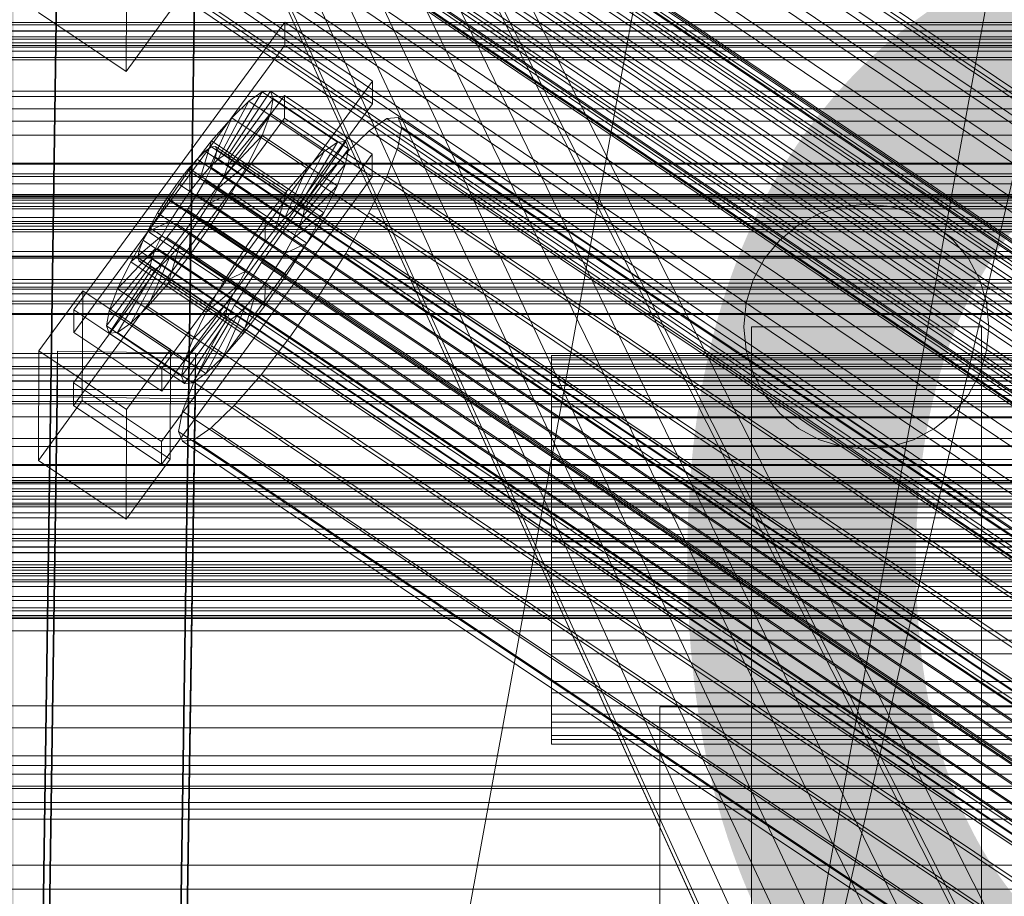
# Model space of a CAD drawing. Header units: millimetres. Extents: x -4738 to 65662, y -68080 to 6847.
# Tile 103 of 256: x -381 to -252, y -35074 to -34960. Entities that reach past the tile are written whole.
import ezdxf

# ---------------------------------------------------------------- set-up
doc = ezdxf.new("R2010")
doc.units = ezdxf.units.MM
for name, color, linetype, lineweight in [('COTAS_O', 1, 'Continuous', 0), ('COTAS_P', 1, 'Continuous', 0), ('frontal_bajante_movil', 7, 'Continuous', 0), ('frontal_C01', 7, 'Continuous', 0), ('frontal_C02', 7, 'Continuous', 0), ('frontal_C03', 7, 'Continuous', 0), ('frontal_C04', 7, 'Continuous', 0), ('frontal_mezcladora', 7, 'Continuous', 0), ('frontal_secador', 7, 'Continuous', 0), ('frontal_tolva-C01', 7, 'Continuous', 0)]:
    doc.layers.add(name, color=color, linetype=linetype, lineweight=lineweight)
doc.dimstyles.new('R19_100', dxfattribs={"dimtxt": 250, "dimasz": 150, "dimexe": 150, "dimexo": 80, "dimgap": 100, "dimtad": 1, "dimtih": 1, "dimtoh": 1, "dimdsep": 46, "dimcen": 0.09, "dimadec": 0, "dimazin": 0, "dimtfac": 1, "dimtdec": 4, "dimtofl": 0, "dimtmove": 0, "dimatfit": 3, "dimfxl": 1, "dimtolj": 1, "dimtzin": 0, "dimarcsym": 0})

# ---------------------------------------------------------------- blocks, each defined once
blk = doc.blocks.new('DIM_R31_46')
at = {"layer": 'COTAS_P'}
for p, q in [((-4100, -35030), (-4219.91, -35921.98)), ((140, -35600), (20.09, -36491.98)), ((-4219.91, -35921.98), (-4065.25, -35897.36)), ((20.09, -36491.98), (-4219.91, -35921.98)), ((-4219.91, -35921.98), (-4077.24, -35986.56)), ((20.09, -36491.98), (-122.58, -36427.39)), ((20.09, -36491.98), (-134.57, -36516.59))]:
    blk.add_line(p, q, dxfattribs=at)
blk.add_text('4278.14 P', height=250, rotation=172.3434, dxfattribs=at).set_placement((-2113.24, -36306.08))
blk = doc.blocks.new('DIM_R31_50')
at = {"layer": 'COTAS_O'}
for p, q in [((-1850, -34900), (-1850, -35600)), ((-150, -34900), (-150, -35600)), ((-1850, -35600), (-1700, -35555)), ((-150, -35600), (-300, -35555)), ((-150, -35600), (-1850, -35600)), ((-1850, -35600), (-1700, -35645)), ((-150, -35600), (-300, -35645))]:
    blk.add_line(p, q, dxfattribs=at)
blk.add_text('1700 O', height=250, rotation=180, dxfattribs=at).set_placement((-1000, -35700))
blk = doc.blocks.new('DIM_R31_54')
at = {"layer": 'COTAS_O'}
for p, q in [((-1480, -35300), (-1330, -35255)), ((490, -35300), (340, -35255)), ((-1480, -36000), (-1480, -35300)), ((-1480, -35300), (490, -35300)), ((-1480, -35300), (-1330, -35345)), ((490, -35300), (340, -35345)), ((490, -36000), (490, -35300))]:
    blk.add_line(p, q, dxfattribs=at)
blk.add_text('1970 O', height=250, dxfattribs=at).set_placement((-495, -35200))
blk = doc.blocks.new('DIM_R31_56')
at = {"layer": 'COTAS_O'}
for p, q in [((-1400, -35300), (-1250, -35255)), ((1400, -35300), (1250, -35255)), ((-1400, -36000), (-1400, -35300)), ((-1400, -35300), (1400, -35300)), ((-1400, -35300), (-1250, -35345)), ((1400, -35300), (1250, -35345)), ((1400, -36000), (1400, -35300))]:
    blk.add_line(p, q, dxfattribs=at)
blk.add_text('2800 O', height=250, dxfattribs=at).set_placement((0, -35200))
blk = doc.blocks.new('DIM_R31_57')
at = {"layer": 'COTAS_P'}
for p, q in [((-305, -34680), (395, -34680)), ((395, -34680), (350, -34830)), ((395, -36000), (395, -34680)), ((395, -34680), (440, -34830)), ((395, -36000), (350, -35850)), ((395, -36000), (440, -35850)), ((-305, -36000), (395, -36000))]:
    blk.add_line(p, q, dxfattribs=at)
blk.add_text('1320 P', height=250, rotation=90, dxfattribs=at).set_placement((295, -35340))
blk = doc.blocks.new('DIM_R31_58')
at = {"layer": 'COTAS_P'}
for p, q in [((-305, -35300), (-155, -35255)), ((345, -35300), (195, -35255)), ((-305, -36000), (-305, -35300)), ((-305, -35300), (345, -35300)), ((-305, -35300), (-155, -35345)), ((345, -35300), (195, -35345)), ((345, -36000), (345, -35300))]:
    blk.add_line(p, q, dxfattribs=at)
blk.add_text('650 P', height=250, dxfattribs=at).set_placement((20, -35200))

msp = doc.modelspace()

# ---------------------------------------------------------------- linework, layer by layer
at = {"layer": 'frontal_bajante_movil'}
for p, q in [((-276.123, -34985.218), (-273.121, -34984.307)), ((-273.121, -34984.307), (-270, -34984)), ((-270, -34984), (-266.879, -34984.307)), ((-266.879, -34984.307), (-263.877, -34985.218)), ((-278.889, -34986.696), (-276.123, -34985.218)), ((-263.877, -34985.218), (-261.111, -34986.696)), ((-281.314, -34988.686), (-278.889, -34986.696)), ((-261.111, -34986.696), (-258.686, -34988.686)), ((-283.304, -34991.111), (-281.314, -34988.686)), ((-258.686, -34988.686), (-256.696, -34991.111)), ((-284.782, -34993.877), (-283.304, -34991.111)), ((-256.696, -34991.111), (-255.218, -34993.877)), ((-285.693, -34996.879), (-284.782, -34993.877)), ((-255.218, -34993.877), (-254.307, -34996.879)), ((-286, -35000), (-285.693, -34996.879)), ((-254.307, -34996.879), (-254, -35000)), ((-285.693, -35003.121), (-286, -35000)), ((-285, -35000), (-255, -35000)), ((-285, -35775), (-285, -35000)), ((-255, -35775), (-255, -35000)), ((-254, -35000), (-254.307, -35003.121)), ((-284.782, -35006.123), (-285.693, -35003.121)), ((-254.307, -35003.121), (-255.218, -35006.123)), ((-283.304, -35008.889), (-284.782, -35006.123)), ((-255.218, -35006.123), (-256.696, -35008.889)), ((-281.314, -35011.314), (-283.304, -35008.889)), ((-256.696, -35008.889), (-258.686, -35011.314)), ((-278.889, -35013.304), (-281.314, -35011.314)), ((-258.686, -35011.314), (-261.111, -35013.304)), ((-276.123, -35014.782), (-278.889, -35013.304)), ((-261.111, -35013.304), (-263.877, -35014.782)), ((-273.121, -35015.693), (-276.123, -35014.782)), ((-263.877, -35014.782), (-266.879, -35015.693)), ((-270, -35016), (-273.121, -35015.693)), ((-266.879, -35015.693), (-270, -35016))]:
    msp.add_line(p, q, dxfattribs=at)
at = {"layer": 'frontal_C01'}
for p, q in [((-331.181, -34914.736), (-146.872, -35039.071)), ((-332.629, -34915.086), (-148.32, -35039.42)), ((-330.692, -34915.826), (-146.383, -35040.161)), ((-334.938, -34916.851), (-150.629, -35041.185)), ((-355.53, -34918.55), (-141.731, -35062.779)), ((-355.017, -34918.427), (-141.218, -35062.655)), ((-354.844, -34918.813), (-141.045, -35063.041)), ((-331.197, -34918.281), (-146.887, -35042.616)), ((-356.348, -34919.176), (-142.549, -35063.404)), ((-355.022, -34919.683), (-141.224, -35063.911)), ((-337.95, -34919.911), (-153.641, -35044.246)), ((-357.415, -34920.26), (-143.617, -35064.489)), ((-355.541, -34920.977), (-141.742, -35065.205)), ((-358.659, -34921.73), (-144.861, -35065.958)), ((-356.363, -34922.608), (-142.565, -35066.836)), ((-332.659, -34921.934), (-148.35, -35046.269)), ((-146.196, -35067.712), (-359.995, -34923.484)), ((-341.461, -34924.058), (-157.152, -35048.393)), ((-357.434, -34924.463), (-143.635, -35068.691)), ((-361.332, -34925.404), (-147.533, -35069.632)), ((-358.68, -34926.417), (-144.881, -35070.646)), ((-334.981, -34926.536), (-150.672, -35050.87)), ((-362.578, -34927.358), (-148.779, -35071.586)), ((-360.017, -34928.337), (-146.218, -35072.565)), ((-160.922, -35053.344), (-345.231, -34929.009)), ((-363.648, -34929.214), (-149.85, -35073.442)), ((-361.352, -34930.091), (-147.554, -35074.32)), ((-364.471, -34930.844), (-150.672, -35075.072)), ((-362.596, -34931.561), (-148.798, -35075.789)), ((-338.003, -34931.772), (-153.694, -35056.107)), ((-365.168, -34933.008), (-151.369, -35077.237)), ((-364.989, -34932.138), (-151.191, -35076.367)), ((-363.664, -34932.645), (-149.865, -35076.873)), ((-364.995, -34933.394), (-151.196, -35077.623)), ((-364.482, -34933.271), (-150.683, -35077.499)), ((-349.002, -34934.427), (-164.693, -35058.762)), ((-341.52, -34937.288), (-157.211, -35061.622)), ((-352.519, -34939.942), (-168.21, -35064.277)), ((-345.291, -34942.706), (-160.982, -35067.04)), ((-378.512, -35140.762), (-375.644, -34945.651)), ((-357.646, -34945.896), (-360.514, -35141.007)), ((-355.541, -34945.179), (-171.232, -35069.514)), ((-349.061, -34947.657), (-164.752, -35071.991)), ((-378.512, -35146.154), (-375.644, -34951.044)), ((-357.863, -34949.781), (-173.554, -35074.116)), ((-360.514, -35146.4), (-357.646, -34951.289)), ((-352.572, -34951.804), (-168.263, -35076.138)), ((-359.326, -34953.434), (-175.016, -35077.768)), ((-366.675, -34966.695), (-366.618, -34953.754)), ((-355.584, -34954.864), (-171.275, -35079.199)), ((-359.83, -34955.889), (-175.521, -35080.223)), ((-359.341, -34956.979), (-175.032, -35081.313)), ((-357.893, -34956.629), (-173.584, -35080.964)), ((-378.143, -34958.959), (-366.675, -34966.695)), ((-366.675, -34966.695), (-360.939, -34958.809)), ((-450, -34984.295), (450, -34984.295)), ((-525.279, -34991.04), (525.279, -34991.04)), ((450, -34995.08), (-450, -34995.08)), ((450, -35017.999), (-450, -35017.999)), ((-450, -35028.784), (450, -35028.784)), ((-525.279, -35033.04), (525.279, -35033.04))]:
    msp.add_line(p, q, dxfattribs=at)
at = {"layer": 'frontal_C02'}
for p, q in [((-373.501, -34997.783), (-345.969, -34960.261)), ((-345.981, -34963.241), (-345.969, -34960.261)), ((-345.969, -34960.261), (-334.501, -34967.93)), ((450, -34961.417), (-450, -34961.417)), ((-345.981, -34963.241), (-373.513, -35000.764)), ((-334.513, -34970.91), (-345.981, -34963.241)), ((-334.501, -34967.93), (-362.033, -35005.452)), ((-334.501, -34967.93), (-334.513, -34970.91)), ((-679.4, -34969.256), (679.4, -34969.256)), ((-373.539, -35007.321), (-346.008, -34969.798)), ((-353.892, -34977.613), (-348.918, -34969.353)), ((-353.378, -34977.557), (-347.835, -34969.235)), ((-353.205, -34978.012), (-347.47, -34970.194)), ((-348.918, -34969.353), (-350.645, -34970.54)), ((-347.835, -34969.235), (-348.918, -34969.353)), ((-348.918, -34969.353), (-339.088, -34975.926)), ((-347.847, -34972.166), (-347.47, -34970.194)), ((-347.835, -34969.235), (-338.005, -34975.808)), ((-347.47, -34970.194), (-347.835, -34969.235)), ((-347.47, -34970.194), (-337.64, -34976.768)), ((-346.02, -34972.779), (-346.008, -34969.798)), ((-346.008, -34969.798), (-334.539, -34977.467)), ((-362.045, -35008.433), (-334.513, -34970.91)), ((-354.71, -34978.175), (-350.645, -34970.54)), ((-350.645, -34970.54), (-352.899, -34972.716)), ((-350.645, -34970.54), (-340.816, -34977.114)), ((-346.02, -34972.779), (-373.551, -35010.301)), ((-355.777, -34979.206), (-352.899, -34972.716)), ((-352.899, -34972.716), (-355.525, -34975.733)), ((-353.384, -34978.946), (-347.847, -34972.166)), ((-352.899, -34972.716), (-343.069, -34979.29)), ((-348.941, -34975.016), (-347.847, -34972.166)), ((-347.847, -34972.166), (-338.017, -34978.74)), ((-334.551, -34980.448), (-346.02, -34972.779)), ((-332.629, -34972.831), (-334.938, -34974.419)), ((-331.181, -34972.673), (-332.629, -34972.831)), ((-332.629, -34972.831), (-148.32, -35096.086)), ((-330.692, -34973.956), (-331.181, -34972.673)), ((-331.181, -34972.673), (-146.872, -35095.928)), ((-331.197, -34976.592), (-330.692, -34973.956)), ((-330.692, -34973.956), (-146.383, -35097.211)), ((-353.902, -34980.295), (-348.941, -34975.016)), ((-350.678, -34978.549), (-348.941, -34975.016)), ((-348.941, -34975.016), (-339.111, -34981.589)), ((-334.938, -34974.419), (-337.95, -34977.328)), ((-334.938, -34974.419), (-150.629, -35097.673)), ((-355.525, -34975.733), (-358.345, -34979.384)), ((-357.021, -34980.635), (-355.525, -34975.733)), ((-355.53, -34976.517), (-356.348, -34977.08)), ((-355.017, -34976.461), (-355.53, -34976.517)), ((-355.53, -34976.517), (-141.731, -35119.493)), ((-355.525, -34975.733), (-345.695, -34982.306)), ((-354.844, -34976.916), (-355.017, -34976.461)), ((-355.017, -34976.461), (-141.218, -35119.437)), ((-339.088, -34975.926), (-344.062, -34984.186)), ((-338.005, -34975.808), (-343.549, -34984.131)), ((-337.64, -34976.768), (-343.376, -34984.585)), ((-340.816, -34977.114), (-339.088, -34975.926)), ((-339.088, -34975.926), (-338.005, -34975.808)), ((-337.64, -34976.768), (-338.017, -34978.74)), ((-338.005, -34975.808), (-337.64, -34976.768)), ((-332.659, -34980.402), (-331.197, -34976.592)), ((-331.197, -34976.592), (-146.887, -35099.847)), ((-334.539, -34977.467), (-362.071, -35014.99)), ((-356.348, -34977.08), (-357.415, -34978.111)), ((-356.348, -34977.08), (-142.549, -35120.055)), ((-355.541, -34979.2), (-355.022, -34977.85)), ((-355.022, -34977.85), (-354.844, -34976.916)), ((-355.022, -34977.85), (-141.224, -35120.825)), ((-354.844, -34976.916), (-141.045, -35119.891)), ((-354.71, -34978.175), (-353.892, -34977.613)), ((-353.892, -34977.613), (-353.378, -34977.557)), ((-344.062, -34984.186), (-353.892, -34977.613)), ((-353.205, -34978.012), (-353.384, -34978.946)), ((-343.549, -34984.131), (-353.378, -34977.557)), ((-353.378, -34977.557), (-353.205, -34978.012)), ((-343.376, -34984.585), (-353.205, -34978.012)), ((-340.816, -34977.114), (-344.88, -34984.749)), ((-343.069, -34979.29), (-340.816, -34977.114)), ((-337.95, -34977.328), (-341.461, -34981.36)), ((-337.95, -34977.328), (-153.641, -35100.582)), ((-334.539, -34977.467), (-334.551, -34980.448)), ((-357.415, -34978.111), (-358.659, -34979.539)), ((-357.415, -34978.111), (-143.617, -35121.086)), ((-357.021, -34980.635), (-355.777, -34979.206)), ((-356.363, -34980.873), (-355.541, -34979.2)), ((-355.777, -34979.206), (-354.71, -34978.175)), ((-345.947, -34985.78), (-355.777, -34979.206)), ((-355.541, -34979.2), (-141.742, -35122.175)), ((-354.725, -34981.969), (-350.678, -34978.549)), ((-344.88, -34984.749), (-354.71, -34978.175)), ((-353.384, -34978.946), (-353.902, -34980.295)), ((-343.554, -34985.519), (-353.384, -34978.946)), ((-352.938, -34982.525), (-350.678, -34978.549)), ((-350.678, -34978.549), (-340.848, -34985.123)), ((-343.069, -34979.29), (-345.947, -34985.78)), ((-345.695, -34982.306), (-343.069, -34979.29)), ((-338.017, -34978.74), (-343.554, -34985.519)), ((-338.017, -34978.74), (-339.111, -34981.589)), ((-362.083, -35017.97), (-334.551, -34980.448)), ((-358.345, -34979.384), (-361.166, -34983.421)), ((-358.659, -34979.539), (-359.995, -34981.269)), ((-358.659, -34979.539), (-144.861, -35122.515)), ((-358.345, -34979.384), (-358.357, -34982.365)), ((-358.357, -34982.365), (-357.021, -34980.635)), ((-348.515, -34985.958), (-358.345, -34979.384)), ((-347.191, -34987.209), (-357.021, -34980.635)), ((-353.902, -34980.295), (-354.725, -34981.969)), ((-344.073, -34986.869), (-353.902, -34980.295)), ((-334.981, -34985.125), (-332.659, -34980.402)), ((-332.659, -34980.402), (-148.35, -35103.656)), ((-359.995, -34981.269), (-361.332, -34983.181)), ((-146.196, -35124.244), (-359.995, -34981.269)), ((-357.434, -34982.757), (-356.363, -34980.873)), ((-356.363, -34980.873), (-142.565, -35123.849)), ((-341.461, -34981.36), (-345.231, -34986.241)), ((-339.111, -34981.589), (-344.073, -34986.869)), ((-341.461, -34981.36), (-157.152, -35104.615)), ((-339.111, -34981.589), (-340.848, -34985.123)), ((450, -34982.905), (-450, -34982.905)), ((-361.332, -34983.181), (-362.578, -34985.146)), ((-361.332, -34983.181), (-147.533, -35126.157)), ((-359.693, -34984.277), (-358.357, -34982.365)), ((-358.68, -34984.722), (-357.434, -34982.757)), ((-358.357, -34982.365), (-348.527, -34988.938)), ((-357.434, -34982.757), (-143.635, -35125.732)), ((-354.725, -34981.969), (-355.796, -34983.852)), ((-355.796, -34983.852), (-352.938, -34982.525)), ((-355.569, -34986.673), (-352.938, -34982.525)), ((-344.895, -34988.543), (-354.725, -34981.969)), ((-352.938, -34982.525), (-343.108, -34989.099)), ((-348.515, -34985.958), (-345.695, -34982.306)), ((-345.695, -34982.306), (-347.191, -34987.209)), ((-361.166, -34983.421), (-363.797, -34987.569)), ((-359.693, -34984.277), (-361.166, -34983.421)), ((-361.166, -34983.421), (-351.336, -34989.995)), ((-360.939, -34986.242), (-359.693, -34984.277)), ((-349.863, -34990.85), (-359.693, -34984.277)), ((-355.796, -34983.852), (-357.042, -34985.817)), ((-345.966, -34990.426), (-355.796, -34983.852)), ((-344.062, -34984.186), (-344.88, -34984.749)), ((-343.549, -34984.131), (-344.062, -34984.186)), ((-343.376, -34984.585), (-343.549, -34984.131)), ((-362.578, -34985.146), (-363.648, -34987.029)), ((-362.578, -34985.146), (-148.779, -35128.121)), ((-360.017, -34986.634), (-358.68, -34984.722)), ((-358.68, -34984.722), (-144.881, -35127.697)), ((-345.947, -34985.78), (-347.191, -34987.209)), ((-344.88, -34984.749), (-345.947, -34985.78)), ((-340.848, -34985.123), (-344.895, -34988.543)), ((-344.073, -34986.869), (-343.554, -34985.519)), ((-343.554, -34985.519), (-343.376, -34984.585)), ((-340.848, -34985.123), (-343.108, -34989.099)), ((-338.003, -34990.44), (-334.981, -34985.125)), ((-334.981, -34985.125), (-150.672, -35108.379)), ((-363.648, -34987.029), (-364.471, -34988.703)), ((-360.939, -34986.242), (-363.797, -34987.569)), ((-363.648, -34987.029), (-149.85, -35130.005)), ((-362.01, -34988.125), (-360.939, -34986.242)), ((-361.352, -34988.363), (-360.017, -34986.634)), ((-351.109, -34992.815), (-360.939, -34986.242)), ((-360.017, -34986.634), (-146.218, -35129.609)), ((-358.39, -34990.71), (-355.569, -34986.673)), ((-357.042, -34985.817), (-358.378, -34987.73)), ((-357.042, -34985.817), (-355.569, -34986.673)), ((-347.212, -34992.391), (-357.042, -34985.817)), ((-355.569, -34986.673), (-345.739, -34993.246)), ((-351.336, -34989.995), (-348.515, -34985.958)), ((-345.231, -34986.241), (-349.002, -34991.638)), ((-348.527, -34988.938), (-348.515, -34985.958)), ((-160.922, -35109.496), (-345.231, -34986.241)), ((-344.895, -34988.543), (-344.073, -34986.869)), ((-363.797, -34987.569), (-366.057, -34991.545)), ((-362.01, -34988.125), (-366.057, -34991.545)), ((-363.797, -34987.569), (-353.967, -34994.143)), ((-362.833, -34989.799), (-362.01, -34988.125)), ((-352.18, -34994.699), (-362.01, -34988.125)), ((-358.378, -34987.73), (-359.714, -34989.459)), ((-358.378, -34987.73), (-358.39, -34990.71)), ((-348.548, -34994.303), (-358.378, -34987.73)), ((-347.191, -34987.209), (-348.527, -34988.938)), ((-364.471, -34988.703), (-364.989, -34990.053)), ((-364.471, -34988.703), (-150.672, -35131.678)), ((-362.596, -34989.792), (-361.352, -34988.363)), ((-361.352, -34988.363), (-147.554, -35131.339)), ((-359.714, -34989.459), (-361.21, -34994.361)), ((-359.714, -34989.459), (-360.958, -34990.888)), ((-349.884, -34996.033), (-359.714, -34989.459)), ((-348.527, -34988.938), (-349.863, -34990.85)), ((-345.966, -34990.426), (-344.895, -34988.543)), ((-343.108, -34989.099), (-345.966, -34990.426)), ((-343.108, -34989.099), (-345.739, -34993.246)), ((-362.833, -34989.799), (-367.794, -34995.078)), ((-364.989, -34990.053), (-365.168, -34990.987)), ((-364.989, -34990.053), (-151.191, -35133.028)), ((-364.482, -34991.386), (-363.664, -34990.823)), ((-360.958, -34990.888), (-363.836, -34997.378)), ((-363.664, -34990.823), (-362.596, -34989.792)), ((-363.664, -34990.823), (-149.865, -35133.798)), ((-363.351, -34991.148), (-362.833, -34989.799)), ((-353.003, -34996.372), (-362.833, -34989.799)), ((-362.596, -34989.792), (-148.798, -35132.768)), ((-360.958, -34990.888), (-362.025, -34991.919)), ((-361.21, -34994.361), (-358.39, -34990.71)), ((-351.128, -34997.461), (-360.958, -34990.888)), ((-358.39, -34990.71), (-348.56, -34997.284)), ((-353.967, -34994.143), (-351.336, -34989.995)), ((-351.336, -34989.995), (-349.863, -34990.85)), ((-349.863, -34990.85), (-351.109, -34992.815)), ((-347.212, -34992.391), (-345.966, -34990.426)), ((-341.52, -34995.985), (-338.003, -34990.44)), ((-338.003, -34990.44), (-153.694, -35113.695)), ((-363.53, -34992.082), (-369.265, -34999.9)), ((-363.351, -34991.148), (-368.888, -34997.928)), ((-366.057, -34991.545), (-367.794, -34995.078)), ((-362.025, -34991.919), (-366.09, -34999.554)), ((-366.057, -34991.545), (-356.228, -34998.119)), ((-365.168, -34990.987), (-364.995, -34991.441)), ((-365.168, -34990.987), (-151.369, -35133.962)), ((-364.995, -34991.441), (-364.482, -34991.386)), ((-364.995, -34991.441), (-151.196, -35134.417)), ((-364.482, -34991.386), (-150.683, -35134.361)), ((-363.53, -34992.082), (-363.351, -34991.148)), ((-363.357, -34992.537), (-363.53, -34992.082)), ((-353.7, -34998.656), (-363.53, -34992.082)), ((-353.521, -34997.722), (-363.351, -34991.148)), ((-362.025, -34991.919), (-362.843, -34992.481)), ((-352.196, -34998.492), (-362.025, -34991.919)), ((-349.002, -34991.638), (-352.519, -34997.183)), ((-349.002, -34991.638), (-164.693, -35114.893)), ((-363.357, -34992.537), (-368.9, -35000.859)), ((-362.843, -34992.481), (-367.817, -35000.741)), ((-362.843, -34992.481), (-363.357, -34992.537)), ((-353.527, -34999.111), (-363.357, -34992.537)), ((-353.014, -34999.055), (-362.843, -34992.481)), ((-353.967, -34994.143), (-351.109, -34992.815)), ((-351.109, -34992.815), (-352.18, -34994.699)), ((-345.739, -34993.246), (-348.56, -34997.284)), ((-348.548, -34994.303), (-347.212, -34992.391)), ((-345.739, -34993.246), (-347.212, -34992.391)), ((-363.836, -34997.378), (-361.21, -34994.361)), ((-361.21, -34994.361), (-351.38, -35000.935)), ((-356.228, -34998.119), (-353.967, -34994.143)), ((-356.228, -34998.119), (-352.18, -34994.699)), ((-352.18, -34994.699), (-353.003, -34996.372)), ((-349.884, -34996.033), (-348.548, -34994.303)), ((-348.56, -34997.284), (-348.548, -34994.303)), ((-450, -34994.827), (450, -34994.827)), ((-378.086, -35003.143), (-372.35, -34995.326)), ((-372.408, -35009.632), (-372.35, -34995.326)), ((-372.35, -34995.326), (-360.882, -35002.995)), ((-367.794, -34995.078), (-368.888, -34997.928)), ((-367.794, -34995.078), (-357.964, -35001.652)), ((-351.38, -35000.935), (-349.884, -34996.033)), ((-351.128, -34997.461), (-349.884, -34996.033)), ((-345.291, -35001.382), (-341.52, -34995.985)), ((-341.52, -34995.985), (-157.211, -35119.24)), ((-357.964, -35001.652), (-353.003, -34996.372)), ((-352.519, -34997.183), (-355.541, -35002.499)), ((-353.003, -34996.372), (-353.521, -34997.722)), ((-352.519, -34997.183), (-168.21, -35120.438)), ((-348.56, -34997.284), (-351.38, -35000.935)), ((-373.501, -34997.783), (-373.513, -35000.764)), ((-362.033, -35005.452), (-373.501, -34997.783)), ((-368.888, -34997.928), (-369.265, -34999.9)), ((-368.888, -34997.928), (-359.058, -35004.501)), ((-366.09, -34999.554), (-363.836, -34997.378)), ((-363.836, -34997.378), (-354.006, -35003.951)), ((-359.058, -35004.501), (-353.521, -34997.722)), ((-357.964, -35001.652), (-356.228, -34998.119)), ((-356.26, -35006.127), (-352.196, -34998.492)), ((-354.006, -35003.951), (-351.128, -34997.461)), ((-353.521, -34997.722), (-353.7, -34998.656)), ((-353.014, -34999.055), (-352.196, -34998.492)), ((-352.196, -34998.492), (-351.128, -34997.461)), ((-369.265, -34999.9), (-368.9, -35000.859)), ((-369.265, -34999.9), (-359.436, -35006.473)), ((-367.817, -35000.741), (-366.09, -34999.554)), ((-366.09, -34999.554), (-356.26, -35006.127)), ((-359.436, -35006.473), (-353.7, -34998.656)), ((-359.07, -35007.433), (-353.527, -34999.111)), ((-357.987, -35007.315), (-353.014, -34999.055)), ((-353.7, -34998.656), (-353.527, -34999.111)), ((-353.527, -34999.111), (-353.014, -34999.055)), ((-373.513, -35000.764), (-362.045, -35008.433)), ((-368.9, -35000.859), (-367.817, -35000.741)), ((-368.9, -35000.859), (-359.07, -35007.433)), ((-367.817, -35000.741), (-357.987, -35007.315)), ((-351.38, -35000.935), (-354.006, -35003.951)), ((-359.058, -35004.501), (-357.964, -35001.652)), ((-355.541, -35002.499), (-357.863, -35007.222)), ((-355.541, -35002.499), (-171.232, -35125.753)), ((-349.061, -35006.263), (-345.291, -35001.382)), ((-345.291, -35001.382), (-160.982, -35124.637)), ((-378.512, -35196.616), (-375.644, -35003.211)), ((-378.086, -35003.143), (-378.143, -35017.449)), ((-366.618, -35010.812), (-378.086, -35003.143)), ((-375.644, -35009.172), (-375.644, -35003.211)), ((-375.644, -35003.211), (-357.646, -35003.454)), ((-360.882, -35002.995), (-366.618, -35010.812)), ((-360.882, -35002.995), (-360.939, -35017.301)), ((-357.646, -35003.454), (-360.514, -35196.859)), ((-357.646, -35003.454), (-357.646, -35009.416)), ((-311.15, -35004.874), (-311.15, -35003.741)), ((-311.15, -35003.741), (-311.15, -35004.337)), ((-311.15, -35003.741), (311.15, -35003.741)), ((-359.436, -35006.473), (-359.058, -35004.501)), ((-354.006, -35003.951), (-356.26, -35006.127)), ((-311.15, -35004.337), (-311.15, -35006.623)), ((-311.15, -35004.337), (311.15, -35004.337)), ((-311.15, -35007.66), (-311.15, -35004.874)), ((-311.15, -35004.874), (311.15, -35004.874)), ((-362.045, -35008.433), (-362.033, -35005.452)), ((-356.26, -35006.127), (-357.987, -35007.315)), ((-352.572, -35010.296), (-349.061, -35006.263)), ((-349.061, -35006.263), (-164.752, -35129.518)), ((-373.539, -35007.321), (-373.551, -35010.301)), ((-362.071, -35014.99), (-373.539, -35007.321)), ((-359.07, -35007.433), (-359.436, -35006.473)), ((-357.863, -35007.222), (-359.326, -35011.031)), ((-357.987, -35007.315), (-359.07, -35007.433)), ((-357.863, -35007.222), (-173.554, -35130.477)), ((-311.15, -35006.623), (-311.15, -35010.441)), ((-311.15, -35006.623), (311.15, -35006.623)), ((-311.15, -35011.908), (-311.15, -35007.66)), ((-311.15, -35007.66), (311.15, -35007.66)), ((-378.512, -35202.577), (-375.644, -35009.172)), ((-372.408, -35009.632), (-378.143, -35017.449)), ((-357.646, -35009.416), (-375.644, -35009.172)), ((-360.939, -35017.301), (-372.408, -35009.632)), ((-360.514, -35202.821), (-357.646, -35009.416)), ((-373.551, -35010.301), (-362.083, -35017.97)), ((-366.675, -35025.118), (-366.618, -35010.812)), ((-359.326, -35011.031), (-359.83, -35013.667)), ((-359.326, -35011.031), (-175.016, -35134.286)), ((-355.584, -35013.205), (-352.572, -35010.296)), ((-352.572, -35010.296), (-168.263, -35133.55)), ((-311.15, -35010.441), (-311.15, -35015.532)), ((-311.15, -35010.441), (311.15, -35010.441)), ((-311.15, -35017.329), (-311.15, -35011.908)), ((-311.15, -35011.908), (311.15, -35011.908)), ((-359.83, -35013.667), (-359.341, -35014.95)), ((-359.83, -35013.667), (-175.521, -35136.922)), ((-357.893, -35014.793), (-355.584, -35013.205)), ((-355.584, -35013.205), (-171.275, -35136.46)), ((-362.083, -35017.97), (-362.071, -35014.99)), ((-359.341, -35014.95), (-357.893, -35014.793)), ((-359.341, -35014.95), (-175.032, -35138.205)), ((-357.893, -35014.793), (-173.584, -35138.047)), ((-311.15, -35015.532), (-311.15, -35021.549)), ((-311.15, -35015.532), (311.15, -35015.532)), ((-378.143, -35017.449), (-366.675, -35025.118)), ((-366.675, -35025.118), (-360.939, -35017.301)), ((-311.15, -35023.553), (-311.15, -35017.329)), ((-311.15, -35017.329), (311.15, -35017.329)), ((-440, -35020.127), (440, -35020.127)), ((-440, -35020.339), (440, -35020.339)), ((-440, -35020.529), (440, -35020.529)), ((-440, -35021.148), (440, -35021.148)), ((-440, -35021.516), (440, -35021.516)), ((-311.15, -35021.549), (-311.15, -35028.083)), ((311.15, -35021.549), (-311.15, -35021.549)), ((-440, -35022.501), (440, -35022.501)), ((-440, -35023.021), (440, -35023.021)), ((-440, -35024.305), (440, -35024.305)), ((-311.15, -35030.157), (-311.15, -35023.553)), ((-311.15, -35023.553), (311.15, -35023.553)), ((-440, -35024.942), (440, -35024.942)), ((440, -35026.437), (-440, -35026.437)), ((-440, -35027.148), (440, -35027.148)), ((-311.15, -35028.083), (-311.15, -35034.686)), ((-311.15, -35028.083), (311.15, -35028.083)), ((-440, -35028.752), (440, -35028.752)), ((-440, -35029.487), (440, -35029.487)), ((-311.15, -35036.69), (-311.15, -35030.157)), ((-311.15, -35030.157), (311.15, -35030.157)), ((-440, -35031.092), (440, -35031.092)), ((-440, -35031.802), (440, -35031.802)), ((-440, -35033.298), (440, -35033.298)), ((-440, -35033.934), (440, -35033.934)), ((-440, -35035.219), (440, -35035.219)), ((-440, -35035.738), (440, -35035.738)), ((-311.15, -35034.686), (-311.15, -35040.911)), ((-311.15, -35034.686), (311.15, -35034.686)), ((-440, -35036.724), (440, -35036.724)), ((-440, -35037.091), (440, -35037.091)), ((-311.15, -35042.708), (-311.15, -35036.69)), ((-311.15, -35036.69), (311.15, -35036.69)), ((-440, -35037.711), (440, -35037.711)), ((-440, -35037.901), (440, -35037.901)), ((-440, -35038.112), (440, -35038.112)), ((-311.15, -35040.911), (-311.15, -35046.332)), ((-311.15, -35040.911), (311.15, -35040.911)), ((-311.15, -35047.799), (-311.15, -35042.708)), ((-311.15, -35042.708), (311.15, -35042.708)), ((-311.15, -35046.332), (-311.15, -35050.58)), ((-311.15, -35046.332), (311.15, -35046.332)), ((-311.15, -35051.617), (-311.15, -35047.799)), ((-311.15, -35047.799), (311.15, -35047.799)), ((-311.15, -35050.58), (-311.15, -35053.365)), ((-311.15, -35050.58), (311.15, -35050.58)), ((-311.15, -35053.902), (-311.15, -35051.617)), ((-311.15, -35051.617), (311.15, -35051.617)), ((-311.15, -35053.365), (-311.15, -35054.499)), ((-311.15, -35053.365), (311.15, -35053.365)), ((-311.15, -35054.499), (-311.15, -35053.902)), ((-311.15, -35053.902), (311.15, -35053.902)), ((-311.15, -35054.499), (311.15, -35054.499))]:
    msp.add_line(p, q, dxfattribs=at)
at = {"layer": 'frontal_C03'}
for p, q in [((1250, -34960.288), (-1250, -34960.288)), ((1250, -34960.604), (-1250, -34960.604)), ((1250, -34961.393), (-1250, -34961.393)), ((1250, -34961.398), (-1250, -34961.398)), ((-1250, -34962.162), (1250, -34962.162)), ((1250, -34962.466), (-1250, -34962.466)), ((1250, -34963.285), (-1250, -34963.285)), ((1250, -34964.049), (-1250, -34964.049)), ((1250, -34964.843), (-1250, -34964.843)), ((1250, -34965.16), (-1250, -34965.16)), ((1250, -34969.952), (-1250, -34969.952)), ((1250, -34971.557), (-1250, -34971.557)), ((1496, -34978.662), (-1496, -34978.662)), ((1496, -34978.78), (-1496, -34978.78)), ((1496, -34980.046), (-1496, -34980.046)), ((1496, -34980.381), (-1496, -34980.381)), ((-1250, -34981.338), (1250, -34981.338)), ((1496, -34982.72), (-1496, -34982.72)), ((1250, -34982.745), (-1250, -34982.745)), ((1250, -34983.062), (-1250, -34983.062)), ((1496, -34983.222), (-1496, -34983.222)), ((1250, -34983.231), (-1250, -34983.231)), ((1250, -34983.856), (-1250, -34983.856)), ((-1250, -34984.62), (1250, -34984.62)), ((1250, -34985.743), (-1250, -34985.743)), ((-1496, -34986.279), (1496, -34986.279)), ((1496, -34986.87), (-1496, -34986.87)), ((1250, -34986.507), (-1250, -34986.507)), ((1250, -34987.301), (-1250, -34987.301)), ((1250, -34987.618), (-1250, -34987.618)), ((-1699.4, -34990.899), (1699.4, -34990.899)), ((1496, -34990.179), (-1496, -34990.179)), ((1496, -34990.77), (-1496, -34990.77)), ((1496, -34993.827), (-1496, -34993.827)), ((1496, -34994.328), (-1496, -34994.328)), ((1250, -34993.818), (-1250, -34993.818)), ((1250, -34995.711), (-1250, -34995.711)), ((1496, -34996.668), (-1496, -34996.668)), ((1496, -34997.003), (-1496, -34997.003)), ((1496, -34998.269), (-1496, -34998.269)), ((1496, -34998.387), (-1496, -34998.387)), ((1250, -35005.203), (-1250, -35005.203)), ((1250, -35005.492), (-1250, -35005.492)), ((1250, -35005.519), (-1250, -35005.519)), ((1250, -35006.313), (-1250, -35006.313)), ((-1250, -35007.078), (1250, -35007.078)), ((1250, -35007.097), (-1250, -35007.097)), ((1250, -35008.201), (-1250, -35008.201)), ((1250, -35008.965), (-1250, -35008.965)), ((1250, -35009.759), (-1250, -35009.759)), ((1250, -35010.075), (-1250, -35010.075)), ((1250, -35014.583), (-1250, -35014.583)), ((1250, -35015.655), (-1250, -35015.655)), ((1250, -35019.707), (-1250, -35019.707)), ((1250, -35020.083), (-1250, -35020.083)), ((1250, -35027.661), (-1250, -35027.661)), ((1250, -35027.977), (-1250, -35027.977)), ((1250, -35028.771), (-1250, -35028.771)), ((-1250, -35029.535), (1250, -35029.535)), ((1250, -35030.658), (-1250, -35030.658)), ((1250, -35031.422), (-1250, -35031.422)), ((1250, -35032.216), (-1250, -35032.216)), ((1250, -35032.533), (-1250, -35032.533)), ((1250, -35056.043), (-1250, -35056.043)), ((1250, -35057.295), (-1250, -35057.295)), ((1250, -35058.401), (-1250, -35058.401)), ((1250, -35062.11), (-1250, -35062.11)), ((1250, -35064.28), (-1250, -35064.28)), ((1250, -35070.303), (-1250, -35070.303)), ((1250, -35073.452), (-1250, -35073.452))]:
    msp.add_line(p, q, dxfattribs=at)
at = {"layer": 'frontal_C04'}
for p, q in [((-488, -35988), (-248, -34670.697)), ((-442, -35988), (-202, -34670.697)), ((-483.435, -35988), (-248, -34968.218)), ((-297, -35049.638), (297, -35049.638)), ((-297, -35082.138), (-297, -35049.638))]:
    msp.add_line(p, q, dxfattribs=at)
at = {"layer": 'frontal_mezcladora'}
for p, q in [((-750, -35049.5), (750, -35049.5)), ((-750, -35060), (750, -35060))]:
    msp.add_line(p, q, dxfattribs=at)
at = {"layer": 'frontal_secador'}
for p, q in [((1360, -34963.5), (-1360, -34963.5)), ((1250, -34962.924), (-1250, -34962.924)), ((1360, -34973.147), (-1360, -34973.147)), ((-1250, -34975), (1250, -34975)), ((-1360, -34983.5), (1360, -34983.5)), ((-1250, -34983.5), (1250, -34983.5)), ((1360, -34993.853), (-1360, -34993.853)), ((1360, -35003.5), (-1360, -35003.5)), ((1250, -35004.076), (-1250, -35004.076)), ((1360, -35011.784), (-1360, -35011.784)), ((1360, -35018.141), (-1360, -35018.141)), ((1360, -35022.137), (-1360, -35022.137)), ((1360, -35023.5), (-1360, -35023.5)), ((1250, -35023.25), (-1250, -35023.25)), ((1250, -35039.715), (-1250, -35039.715)), ((1250, -35052.349), (-1250, -35052.349)), ((1250, -35060.291), (-1250, -35060.291)), ((1250, -35063), (-1250, -35063))]:
    msp.add_line(p, q, dxfattribs=at)
at = {"layer": 'frontal_tolva-C01'}
for p, q in [((-225, -35141.614), (-600, -34398.619)), ((-600, -34398.891), (-225, -35222.279)), ((-600, -34400), (-225, -35142.996)), ((-225, -35223.388), (-600, -34400)), ((-363.919, -34858.884), (-221.419, -35141.223)), ((-225, -35142.996), (-367.5, -34860.657)), ((-221.419, -35166.948), (-363.919, -34874.834)), ((-363.877, -34874.92), (-221.377, -35167.034)), ((-225, -35168.721), (-367.5, -34876.607)), ((-221.377, -35195.975), (-363.877, -34892.864)), ((-363.845, -34892.934), (-221.345, -35196.046)), ((-225, -35197.662), (-367.5, -34894.551)), ((-221.345, -35221.771), (-363.845, -34908.884)), ((-367.5, -34910.5), (-225, -35223.388))]:
    msp.add_line(p, q, dxfattribs=at)

# ---------------------------------------------------------------- dimensions: what is measured, and where the dimension line sits
at = {"layer": 'COTAS_O'}
for p1, p2, picture, middle in [((-150, -34900), (-1850, -34900), 'DIM_R31_50', (-1000, -35600)), ((-1480, -36000), (490, -36000), 'DIM_R31_54', (-495, -35300)), ((-1400, -36000), (1400, -36000), 'DIM_R31_56', (0, -35300))]:
    dim = msp.add_aligned_dim(p1=p1, p2=p2, distance=700, text='<> O', dimstyle='R19_100', dxfattribs=at)
    dim.commit()
    dim.dimension.update_dxf_attribs({"geometry": picture, "text_midpoint": middle})
at = {"layer": 'COTAS_P'}
for p1, p2, distance, picture, middle in [((-305, -36000), (-305, -34680), -700, 'DIM_R31_57', (395, -35340)), ((-305, -36000), (345, -36000), 700, 'DIM_R31_58', (20, -35300)), ((140, -35600), (-4100, -35030), 900, 'DIM_R31_46', (-2099.912, -36206.976))]:
    dim = msp.add_aligned_dim(p1=p1, p2=p2, distance=distance, text='<> P', dimstyle='R19_100', dxfattribs=at)
    dim.commit()
    dim.dimension.update_dxf_attribs({"geometry": picture, "text_midpoint": middle})

doc.saveas('drawing.dxf')
